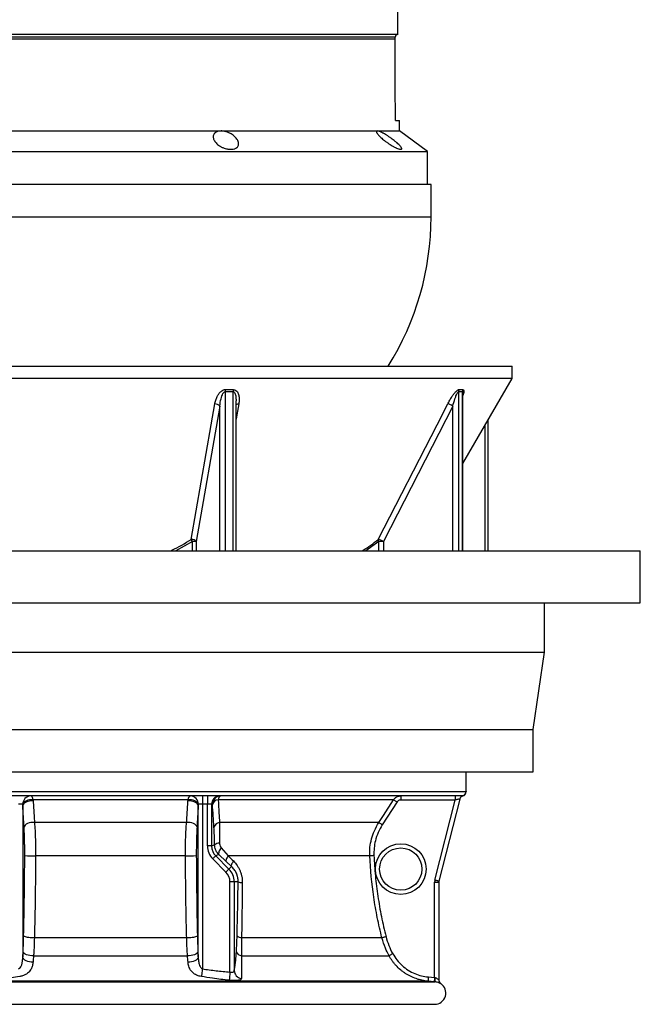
# Model space of a CAD drawing. Header units: millimetres. Extents: x 3097 to 6857, y 401 to 9519.
# Tile 2 of 5: x 4655 to 6857, y 401 to 3896. Entities that reach past the tile are written whole.
import ezdxf

# ---------------------------------------------------------------- set-up
doc = ezdxf.new("R2010")
doc.units = ezdxf.units.MM
doc.header["$LTSCALE"] = 5

msp = doc.modelspace()

# ---------------------------------------------------------------- linework, layer by layer
at = {"color": 7, "linetype": 'Continuous', "lineweight": 25}
for p, q in [((5997.1, 3843.6), (5997.1, 3962.9)), ((5997.1, 3843.6), (3957.1, 3843.6)), ((4440.2, 3828.6), (5987, 3828.6)), ((5987.1, 3828.6), (5987.1, 3833.6)), ((5987.9, 3538.6), (6002.1, 3538.6)), ((6002.1, 3501.1), (6002.1, 3538.6)), ((4584.8, 3501.1), (5369.3, 3501.1)), ((5369.3, 3501.1), (5924, 3501.1)), ((5924, 3501.1), (6002.1, 3501.1)), ((6102.1, 3428.6), (6002.1, 3501.1)), ((3906.7, 3428.6), (6102.1, 3428.6)), ((5398.4, 3436.1), (5408.9, 3436.1)), ((6004.7, 3436.1), (6009, 3436.1)), ((6102.1, 3311.1), (6102.1, 3428.6)), ((6114.6, 3311.1), (3839.6, 3311.1)), ((6114.6, 3196.5), (6114.6, 3311.1)), ((3552.1, 2666.1), (5405.6, 2666.1)), ((5405.6, 2666.1), (6402.1, 2666.1)), ((6402.1, 2622.7), (6402.1, 2666.1)), ((6402.1, 2622.7), (3552.1, 2622.7)), ((6227.5, 2320.3), (6402.1, 2622.7)), ((6227.5, 2011), (6227.5, 2569.7)), ((5364.9, 2524.7), (5281.3, 2043.6)), ((5422.3, 2540.5), (5422.3, 2539.5)), ((5422.8, 2011), (5422.8, 2539.5)), ((6191.7, 2524.7), (5945.2, 2043.6)), ((6317.5, 2011), (6317.5, 2476.2)), ((5281.3, 2043.6), (5268.3, 2043.6)), ((5945.2, 2043.6), (5928.6, 2043.6)), ((3097.1, 2011), (4977.1, 2011)), ((4977.1, 2011), (6857.1, 2011)), ((6857.1, 1826), (6857.1, 2011)), ((3097.1, 1826), (4977.1, 1826)), ((4977.1, 1826), (6857.1, 1826)), ((6517.1, 1651), (6517.1, 1826)), ((3437.1, 1651), (4977.1, 1651)), ((4977.1, 1651), (6517.1, 1651)), ((6477.1, 1376), (6517.1, 1651)), ((3477.1, 1376), (4977.1, 1376)), ((4977.1, 1376), (6477.1, 1376)), ((6477.1, 1226), (6477.1, 1376)), ((3477.1, 1226), (4977.1, 1226)), ((4977.1, 1226), (6477.1, 1226)), ((6239.6, 1155.3), (6239.6, 1226)), ((3715.3, 1156.1), (6238.8, 1156.1)), ((6238.8, 1156.1), (6239.3, 1155.3)), ((6224, 1141), (3730.1, 1141)), ((6223.9, 1141.1), (3730.3, 1141.1)), ((5252, 1127.4), (4702.1, 1127.4)), ((4702.1, 1127.4), (4702.5, 1122.7)), ((5251.6, 1122.7), (5252, 1127.4)), ((5303.3, 1141), (5303.3, 1111.1)), ((5320.8, 1141), (5320.8, 1111.1)), ((5981.7, 1127.4), (5359.1, 1127.4)), ((5994.3, 1119.3), (5941.6, 1038.2)), ((6006.9, 1141), (6006.9, 1126.1)), ((6200.1, 1126.1), (6006.9, 1126.1)), ((6128, 841.6), (6200.1, 1126.1)), ((6216.5, 1129.8), (6142.5, 837.9)), ((6200.1, 1141), (6200.1, 1126.1)), ((6223.9, 1141.1), (6224, 1141)), ((4665.6, 1111.1), (4650.8, 1111.1)), ((4665.8, 1106.3), (4665.8, 569.3)), ((5288.4, 569.3), (5288.4, 1106.3)), ((5303.3, 1111.1), (5288.5, 1111.1)), ((5320.8, 1111.1), (5303.3, 1111.1)), ((5303.3, 1111.1), (5303.3, 526.8)), ((5335.8, 1111.1), (5320.8, 1111.1)), ((5320.8, 963.1), (5320.8, 1111.1)), ((5335.8, 1111.1), (5335.8, 963.1)), ((5338.8, 1111.1), (5335.8, 1111.1)), ((5246.9, 1046.4), (4707.2, 1046.4)), ((5929, 1046.4), (5363.7, 1046.4)), ((5335.8, 963.1), (5320.8, 963.1)), ((5335.8, 963.1), (5346.5, 967.6)), ((5369.9, 956.5), (5394.7, 928.2)), ((5243, 928.2), (4711.1, 928.2)), ((5386.5, 870.6), (5339.8, 917.3)), ((5361.5, 932.5), (5350.3, 927.9)), ((5350.3, 927.9), (5397.1, 881.1)), ((5387.2, 908.5), (5361.5, 932.5)), ((5896.9, 928.2), (5394.7, 928.2)), ((5406.4, 890.4), (5387.2, 908.5)), ((5406.4, 890.4), (5397.1, 881.1)), ((5400.8, 515.5), (5400.8, 836.1)), ((5415.8, 836.1), (5400.8, 836.1)), ((5415.8, 836.1), (5415.8, 521)), ((5429.8, 836.1), (5415.8, 836.1)), ((6127.1, 496.2), (6127.1, 834.2)), ((6127.1, 834.2), (6142.1, 834.2)), ((6142.1, 834.2), (6142.1, 486.9)), ((5247.3, 637), (4706.8, 637)), ((4706.8, 637), (4706.8, 637)), ((5247.3, 637), (5247.3, 637)), ((5442, 637), (5442, 637)), ((5940.2, 637), (5442, 637)), ((4665.8, 569.3), (4666.8, 587.9)), ((4704, 573.5), (5250.1, 573.5)), ((5287.3, 587.9), (5288.4, 569.3)), ((5441.3, 573.5), (5965.3, 573.5)), ((6105, 498.1), (6127.1, 496.2)), ((6127.1, 496.2), (6128.7, 495.9)), ((3825, 480.9), (6129.1, 480.9)), ((6103.7, 483.2), (3850.4, 483.2)), ((6125.7, 481.2), (6103.7, 483.2)), ((6129.1, 480.9), (6125.7, 481.2)), ((3827.2, 401.1), (6126.9, 401.1))]:
    msp.add_line(p, q, dxfattribs=at)
at = {"color": 8, "linetype": 'Continuous', "lineweight": 25}
for p, q in [((5987.1, 3833.6), (3967.1, 3833.6)), ((3839.6, 3196.5), (5319.1, 3196.5)), ((5319.1, 3196.5), (6114.6, 3196.5)), ((5383.7, 2575.5), (5383.7, 2011)), ((5412.3, 2011), (5412.3, 2575.5)), ((6211.9, 2575.5), (6211.9, 2011)), ((6225.8, 2011), (6225.8, 2575.5)), ((5364.9, 2011), (5364.9, 2524.7)), ((6191.7, 2011), (6191.7, 2524.7)), ((6307, 2011), (6307, 2458)), ((5268.3, 2043.6), (5209.1, 2011)), ((5268.3, 2011), (5268.3, 2043.6)), ((5281.3, 2043.6), (5281.3, 2011)), ((5928.6, 2043.6), (5883.1, 2011)), ((5928.6, 2011), (5928.6, 2043.6)), ((5945.2, 2043.6), (5945.2, 2011)), ((5194.9, 2012.9), (5191.9, 2011)), ((5874, 2012.9), (5871.5, 2011))]:
    msp.add_line(p, q, dxfattribs=at)
at = {"color": 7, "linetype": 'Continuous', "lineweight": 25, "flags": 128}
for points in [[(5263.6, 2051.1), (5334.3, 2458.4), (5347.1, 2532.2)], [(5927, 2051.1), (6135.7, 2458.4), (6173.5, 2532.2)], [(4702.1, 1127.4), (4695.9, 1127.4), (4689.7, 1126.7), (4683.8, 1125.3), (4678.3, 1123.3), (4673.6, 1120.7), (4669.8, 1117.8), (4667.1, 1114.5), (4665.6, 1111.1)], [(4702.5, 1122.7), (4696.1, 1122.8), (4689.7, 1122.2), (4683.5, 1120.9), (4677.9, 1118.9), (4673.1, 1116.3), (4669.4, 1113.3), (4666.9, 1109.9), (4665.8, 1106.3)], [(5288.4, 1106.3), (5287.2, 1109.9), (5284.7, 1113.3), (5281, 1116.3), (5276.2, 1118.9), (5270.6, 1120.9), (5264.4, 1122.2), (5258, 1122.8), (5251.6, 1122.7)], [(5288.5, 1111.1), (5287, 1114.5), (5284.3, 1117.8), (5280.5, 1120.7), (5275.8, 1123.3), (5270.3, 1125.3), (5264.4, 1126.7), (5258.2, 1127.4), (5252, 1127.4)], [(5929, 1046.4), (5945.4, 1071.5), (5981.7, 1127.4)], [(5981.7, 1127.4), (5982, 1127.2), (5982.8, 1126.7), (5984, 1125.9), (5985.6, 1124.9), (5987.5, 1123.7), (5989.6, 1122.3), (5991.9, 1120.8), (5994.3, 1119.3)], [(6216.5, 1129.8), (6216.1, 1129.7), (6215.2, 1129.5), (6213.7, 1129.2), (6211.7, 1128.7), (6209.2, 1128.1), (6206.3, 1127.5), (6203.3, 1126.8), (6200.1, 1126.1)], [(4707.2, 1046.4), (4700.7, 1046.6), (4694.2, 1046), (4688, 1044.7), (4682.4, 1042.7), (4677.6, 1040.1), (4673.8, 1037), (4671.3, 1033.6), (4670.2, 1030.1)], [(5284, 1030.1), (5282.8, 1033.6), (5280.3, 1037), (5276.5, 1040.1), (5271.7, 1042.7), (5266.1, 1044.7), (5259.9, 1046), (5253.4, 1046.6), (5246.9, 1046.4)], [(5929, 1046.4), (5929.3, 1046.2), (5930.1, 1045.7), (5931.3, 1044.9), (5932.9, 1043.9), (5934.8, 1042.6), (5936.9, 1041.3), (5939.2, 1039.8), (5941.6, 1038.2)], [(5369.9, 956.5), (5367.2, 952.9), (5365, 949.2), (5363.1, 945.7), (5361.7, 942.4), (5360.9, 939.3), (5360.5, 936.6), (5360.8, 934.3), (5361.5, 932.5)], [(5350.3, 927.9), (5350, 927.5), (5349.3, 926.8), (5348.3, 925.8), (5346.9, 924.5), (5345.4, 922.9), (5343.6, 921.2), (5341.7, 919.3), (5339.8, 917.3)], [(5394.7, 928.2), (5392.5, 925), (5390.6, 921.9), (5389, 919), (5387.8, 916.3), (5387, 913.8), (5386.6, 911.7), (5386.7, 909.9), (5387.2, 908.5)], [(5413.3, 909.8), (5411.2, 906.7), (5409.4, 903.6), (5407.9, 900.8), (5406.8, 898.1), (5406.1, 895.7), (5405.7, 893.6), (5405.8, 891.8), (5406.4, 890.4)], [(5911.9, 928.9), (5909.1, 928.8), (5906.3, 928.6), (5903.8, 928.5), (5901.6, 928.4), (5899.7, 928.3), (5898.3, 928.3), (5897.3, 928.2), (5896.9, 928.2)], [(5397.1, 881.1), (5396.7, 880.8), (5396, 880.1), (5395, 879.1), (5393.7, 877.7), (5392.1, 876.2), (5390.4, 874.4), (5388.5, 872.5), (5386.5, 870.6)], [(6142.5, 837.9), (6142.2, 838), (6141.4, 838.2), (6140.1, 838.5), (6138.3, 839), (6136.1, 839.5), (6133.5, 840.2), (6130.8, 840.9), (6128, 841.6)], [(5940.2, 637), (5940.2, 637)], [(4702.2, 551), (4695.8, 550.9), (4689.4, 551.5), (4683.3, 553), (4677.7, 555.3), (4673, 558.2), (4669.3, 561.6), (4666.9, 565.3), (4665.8, 569.3)], [(4704, 573.5), (4697.5, 573.4), (4691.1, 573.9), (4684.8, 575), (4679.2, 576.8), (4674.3, 579.1), (4670.6, 581.8), (4668, 584.8), (4666.8, 587.9)], [(5287.3, 587.9), (5286.1, 584.8), (5283.5, 581.8), (5279.8, 579.1), (5274.9, 576.8), (5269.3, 575), (5263.1, 573.9), (5256.6, 573.4), (5250.1, 573.5)], [(5288.4, 569.3), (5287.2, 565.3), (5284.8, 561.6), (5281.1, 558.2), (5276.4, 555.3), (5270.9, 553), (5264.7, 551.5), (5258.3, 550.9), (5252, 551)], [(5978.4, 580.7), (5975.9, 579.4), (5973.5, 578.1), (5971.3, 576.8), (5969.3, 575.8), (5967.7, 574.9), (5966.5, 574.2), (5965.6, 573.7), (5965.3, 573.5)], [(5303.3, 526.8), (5302.7, 522.6), (5302.1, 518.4), (5301.5, 514.5), (5301, 510.7), (5300.5, 507.3), (5300, 504.3), (5299.7, 501.8), (5299.4, 499.8)], [(5400.8, 515.5), (5400.4, 510.4), (5400, 505.4), (5399.6, 500.7), (5399.3, 496.5), (5399, 492.8), (5398.8, 489.8), (5398.6, 487.6), (5398.5, 486.2)], [(6105, 498.1), (6104.8, 495.2), (6104.5, 492.4), (6104.3, 489.8), (6104.1, 487.6), (6103.9, 485.7), (6103.8, 484.3), (6103.8, 483.5), (6103.7, 483.2)], [(6127.1, 496.2), (6126.8, 493.3), (6126.6, 490.5), (6126.3, 487.9), (6126.1, 485.6), (6126, 483.8), (6125.8, 482.4), (6125.8, 481.5), (6125.7, 481.2)]]:
    msp.add_lwpolyline(points, dxfattribs=at)
at = {"color": 8, "linetype": 'Continuous', "lineweight": 25, "flags": 128}
msp.add_lwpolyline([(5432.1, 2532.2), (5427.6, 2506.2), (5422.8, 2478.7)], dxfattribs=at)
at = {"color": 7, "linetype": 'Continuous', "lineweight": 25}
for radius in [90, 75]:
    msp.add_circle((6007.1, 881.1), radius, dxfattribs=at)
for centre, radius, start, end in [((5997.1, 3833.6), 10, 90, 180), ((5114.6, 3196.5), 1000, 327.9669, 0), ((5428.5, 2574.9), 44.7, 169.5655, 179.2277), ((5456.7, 2576.5), 44.4, 171.5312, 181.2486), ((6228.5, 2575.4), 16.6, 152.693, 179.6404), ((6242.2, 2575.7), 16.4, 153.5111, 180.6604), ((5348.5, 2510.5), 21.7, 40.7038, 93.6182), ((6165.7, 2487.5), 45.4, 55.1054, 80.2095), ((5264.9, 2029.5), 21.6, 40.6499, 93.4354), ((5118, 1954.4), 174.8, 30.6617, 33.5649), ((5919.1, 2006.1), 45.6, 55.1469, 80.0515), ((5942.6, 2050.5), 15.7, 178.0629, 206.4259), ((6223.8, 1156.1), 15, 270.3392, 0.0174), ((6224.3, 1155.3), 15, 282.9091, 0.0085), ((4695.5, 1111.3), 29.9, 95.2218, 180.3128), ((4683.9, 1127.3), 18.2, 0.3728, 48.6834), ((5270.2, 1127.3), 18.2, 131.3166, 179.6272), ((5258.6, 1111.3), 29.9, 359.6872, 84.7782), ((5365.7, 1111.1), 30, 94.9483, 180.0967), ((5368.8, 1111.1), 30, 94.9483, 180.0967), ((5361.6, 1103.6), 24, 95.8484, 161.7257), ((5376.2, 1126.1), 17.1, 119.7104, 175.5257), ((6231, 1126.1), 15, 102.9032, 165.7827), ((5366.6, 1022.9), 23.7, 96.9976, 162.3935), ((5362.9, 944.8), 28.1, 87.8233, 125.8836), ((4701.1, 1186.7), 258.7, 263.6601, 272.2091), ((5253, 1186.7), 258.7, 267.7909, 276.3399), ((5352.1, 836.1), 63.7, 0, 45), ((5352.1, 836.1), 48.8, 0, 45), ((6157.1, 834.2), 30, 165.7827, 180), ((5443.9, 864), 31.2, 243.1728, 271.445), ((6157.1, 834.2), 15, 165.7827, 180), ((5444.4, 595.2), 21.9, 199.4114, 261.8464), ((5445.7, 522.5), 30, 182.7619, 261.5133), ((6163, 489.3), 34.9, 169.08, 193.7962), ((6126.9, 441.1), 40, 270, 56.7656), ((6157.1, 487.1), 15, 179.996, 236.7857), ((6157.1, 486.9), 15, 180.0028, 204.5707)]:
    msp.add_arc(centre, radius, start, end, dxfattribs=at)
at = {"color": 8, "linetype": 'Continuous', "lineweight": 25}
for centre, radius, start, end in [((5431.2, 2518.4), 13.8, 86.1565, 127.4904), ((5074, 1945), 138.7, 28.423, 29.3027), ((5886.5, 2011.6), 12.6, 174.4407, 182.9458), ((6157.1, 486.9), 15, 204.5787, 236.458)]:
    msp.add_arc(centre, radius, start, end, dxfattribs=at)
at = {"color": 7, "linetype": 'Continuous', "lineweight": 25}
for centre, major_axis, ratio, start_param, end_param in [((4977.1, -6197.1), (0, 58722.2), 0.017455, 4.878951, 4.883961), ((5386.1, 963.3), (60.3, 25), 0.995546, 2.750469, 3.532716), ((5386.1, 963.3), (46.5, 19.3), 0.992899, 2.750469, 3.532716)]:
    msp.add_ellipse(centre, major_axis=major_axis, ratio=ratio, start_param=start_param, end_param=end_param, dxfattribs=at)
for points, knots in [([(5369.3, 3501.1), (5366.4, 3501.1), (5363.6, 3500.8), (5359.7, 3500.1), (5358.4, 3499.8), (5356.1, 3499.1), (5355, 3498.6), (5352.9, 3497.7), (5351.9, 3497.2), (5350, 3496.1), (5349.2, 3495.5), (5347.6, 3494.2), (5346.9, 3493.5), (5345.6, 3492.1), (5345.1, 3491.4), (5343.5, 3489.1), (5342.8, 3487.5), (5341.8, 3484.2), (5341.5, 3482.4), (5341.5, 3478.8), (5341.7, 3477), (5342.6, 3473.3), (5343.2, 3471.4), (5344.9, 3467.7), (5346, 3465.9), (5347.9, 3463.1), (5348.5, 3462.2), (5350, 3460.3), (5350.8, 3459.4), (5353.3, 3456.7), (5355.1, 3455), (5359.1, 3451.6), (5361.3, 3450), (5364.9, 3447.6), (5366.2, 3446.8), (5368.7, 3445.4), (5370, 3444.7), (5372.7, 3443.3), (5374.1, 3442.7), (5377, 3441.4), (5378.4, 3440.8), (5382.9, 3439.2), (5386, 3438.3), (5390.6, 3437.3), (5392.1, 3436.9), (5395.2, 3436.4), (5396.8, 3436.2), (5398.4, 3436.1)], [0, 0, 0, 0, 0.0625, 0.0625, 0.09375, 0.09375, 0.125, 0.125, 0.15625, 0.15625, 0.1875, 0.1875, 0.21875, 0.21875, 0.25, 0.25, 0.3125, 0.3125, 0.375, 0.375, 0.4375, 0.4375, 0.5, 0.5, 0.5625, 0.5625, 0.59375, 0.59375, 0.625, 0.625, 0.6875, 0.6875, 0.75, 0.75, 0.78125, 0.78125, 0.8125, 0.8125, 0.84375, 0.84375, 0.875, 0.875, 0.9375, 0.9375, 0.96875, 0.96875, 1, 1, 1, 1]), ([(5408.9, 3436.1), (5411.6, 3436.4), (5414.2, 3436.9), (5417.6, 3437.9), (5418.7, 3438.4), (5420.8, 3439.3), (5421.8, 3439.8), (5423.5, 3440.8), (5424.4, 3441.4), (5425.9, 3442.6), (5426.6, 3443.3), (5428.4, 3445.3), (5429.4, 3446.8), (5430.8, 3449.9), (5431.2, 3451.6), (5431.6, 3455), (5431.6, 3456.8), (5431.1, 3459.5), (5430.9, 3460.4), (5430.4, 3462.2), (5430.1, 3463.2), (5429.1, 3465.9), (5428.2, 3467.8), (5425.9, 3471.5), (5424.6, 3473.4), (5421.6, 3477.1), (5419.9, 3478.9), (5416.2, 3482.4), (5414.1, 3484.2), (5409.6, 3487.5), (5407.2, 3489.1), (5403.4, 3491.4), (5402.1, 3492.1), (5399.4, 3493.5), (5398, 3494.2), (5393.7, 3496.1), (5390.7, 3497.2), (5386.2, 3498.6), (5384.6, 3499.1), (5381.5, 3499.8), (5380, 3500.1), (5376.9, 3500.6), (5375.4, 3500.8), (5372.3, 3501), (5370.8, 3501.1), (5369.3, 3501.1)], [0, 0, 0, 0, 0.0625, 0.0625, 0.09375, 0.09375, 0.125, 0.125, 0.15625, 0.15625, 0.1875, 0.1875, 0.25, 0.25, 0.3125, 0.3125, 0.375, 0.375, 0.40625, 0.40625, 0.4375, 0.4375, 0.5, 0.5, 0.5625, 0.5625, 0.625, 0.625, 0.6875, 0.6875, 0.75, 0.75, 0.78125, 0.78125, 0.8125, 0.8125, 0.875, 0.875, 0.90625, 0.90625, 0.9375, 0.9375, 0.96875, 0.96875, 1, 1, 1, 1]), ([(5924, 3501.1), (5922.8, 3501.1), (5921.9, 3500.8), (5921.1, 3500.1), (5920.9, 3499.8), (5920.6, 3499.1), (5920.6, 3498.6), (5920.7, 3497.7), (5920.8, 3497.2), (5921.2, 3496.1), (5921.4, 3495.5), (5922.1, 3494.2), (5922.5, 3493.5), (5923.4, 3492.1), (5923.9, 3491.4), (5925.6, 3489.1), (5926.9, 3487.5), (5930, 3484.2), (5931.7, 3482.4), (5935.4, 3478.8), (5937.4, 3477), (5941.6, 3473.3), (5943.8, 3471.4), (5948.5, 3467.7), (5950.8, 3465.9), (5954.6, 3463.1), (5955.8, 3462.2), (5958.4, 3460.3), (5959.7, 3459.4), (5963.6, 3456.7), (5966.2, 3455), (5971.5, 3451.6), (5974.2, 3450), (5978.2, 3447.6), (5979.6, 3446.8), (5982.3, 3445.4), (5983.6, 3444.7), (5986.2, 3443.3), (5987.4, 3442.7), (5990, 3441.4), (5991.2, 3440.8), (5994.8, 3439.2), (5997.1, 3438.3), (6000.2, 3437.3), (6001.2, 3436.9), (6003, 3436.4), (6003.9, 3436.2), (6004.7, 3436.1)], [0, 0, 0, 0, 0.0625, 0.0625, 0.09375, 0.09375, 0.125, 0.125, 0.15625, 0.15625, 0.1875, 0.1875, 0.21875, 0.21875, 0.25, 0.25, 0.3125, 0.3125, 0.375, 0.375, 0.4375, 0.4375, 0.5, 0.5, 0.5625, 0.5625, 0.59375, 0.59375, 0.625, 0.625, 0.6875, 0.6875, 0.75, 0.75, 0.78125, 0.78125, 0.8125, 0.8125, 0.84375, 0.84375, 0.875, 0.875, 0.9375, 0.9375, 0.96875, 0.96875, 1, 1, 1, 1]), ([(6009, 3436.1), (6009.9, 3436.4), (6010.4, 3436.9), (6010.6, 3437.9), (6010.6, 3438.4), (6010.5, 3439.3), (6010.3, 3439.8), (6009.9, 3440.8), (6009.6, 3441.4), (6008.9, 3442.6), (6008.5, 3443.3), (6007, 3445.3), (6005.8, 3446.8), (6003, 3449.9), (6001.4, 3451.6), (5997.9, 3455), (5996, 3456.8), (5992.9, 3459.5), (5991.8, 3460.4), (5989.7, 3462.2), (5988.6, 3463.2), (5985.2, 3465.9), (5982.9, 3467.8), (5978, 3471.5), (5975.5, 3473.4), (5970.4, 3477.1), (5967.8, 3478.9), (5962.6, 3482.4), (5959.9, 3484.2), (5954.6, 3487.5), (5951.9, 3489.1), (5948, 3491.4), (5946.7, 3492.1), (5944.2, 3493.5), (5942.9, 3494.2), (5939.2, 3496.1), (5936.8, 3497.2), (5933.5, 3498.6), (5932.4, 3499.1), (5930.4, 3499.8), (5929.5, 3500.1), (5927.7, 3500.6), (5926.9, 3500.8), (5925.3, 3501), (5924.6, 3501.1), (5924, 3501.1)], [0, 0, 0, 0, 0.0625, 0.0625, 0.09375, 0.09375, 0.125, 0.125, 0.15625, 0.15625, 0.1875, 0.1875, 0.25, 0.25, 0.3125, 0.3125, 0.375, 0.375, 0.40625, 0.40625, 0.4375, 0.4375, 0.5, 0.5, 0.5625, 0.5625, 0.625, 0.625, 0.6875, 0.6875, 0.75, 0.75, 0.78125, 0.78125, 0.8125, 0.8125, 0.875, 0.875, 0.90625, 0.90625, 0.9375, 0.9375, 0.96875, 0.96875, 1, 1, 1, 1]), ([(5347.1, 2532.2), (5348, 2536.6), (5349.9, 2545.3), (5354.8, 2557.4), (5361, 2568), (5367.7, 2575.8), (5374.9, 2580.8), (5380.3, 2582.9), (5383.5, 2583), (5384.5, 2583)], [0, 0, 0, 0, 0.212014, 0.423779, 0.593559, 0.763857, 0.861196, 0.95925, 1, 1, 1, 1]), ([(5364.9, 2524.7), (5366, 2533.4), (5367.4, 2545.4), (5371.8, 2560.2), (5375.1, 2567.8), (5378.3, 2572.5), (5380.5, 2574.5), (5382.2, 2575.4), (5383.3, 2575.5), (5383.7, 2575.5)], [0, 0, 0, 0, 0.4693103, 0.650143, 0.8190891, 0.9036261, 0.9411759, 0.9743195, 1, 1, 1, 1]), ([(5384.5, 2583), (5389.2, 2582.9), (5398.6, 2582.8), (5408.1, 2582.9), (5412.8, 2583)], [0, 0, 0, 0, 0.5, 1, 1, 1, 1]), ([(5412.8, 2583), (5414.5, 2582.9), (5417.9, 2582.6), (5423, 2579.8), (5428.7, 2573.4), (5432.5, 2562.7), (5433.9, 2549.8), (5433.3, 2539.5), (5432.4, 2533.7), (5432.1, 2532.2)], [0, 0, 0, 0, 0.074945, 0.149646, 0.277868, 0.503914, 0.715826, 0.928129, 1, 1, 1, 1]), ([(6173.5, 2532.2), (6175.8, 2536.6), (6180.5, 2545.3), (6188, 2557.4), (6195.7, 2568), (6202.4, 2575.8), (6208.1, 2580.8), (6211.7, 2582.9), (6213.3, 2583), (6213.8, 2583)], [0, 0, 0, 0, 0.212015, 0.423779, 0.593559, 0.763857, 0.861196, 0.95925, 1, 1, 1, 1]), ([(6191.7, 2524.7), (6194.1, 2533.4), (6197.4, 2545.4), (6202.8, 2560.2), (6206, 2567.8), (6208.6, 2572.5), (6210.1, 2574.5), (6211.1, 2575.4), (6211.7, 2575.5), (6211.9, 2575.5)], [0, 0, 0, 0, 0.46931, 0.650143, 0.819089, 0.903626, 0.941176, 0.97432, 1, 1, 1, 1]), ([(4702.5, 1122.7), (4703.5, 1106), (4705.1, 1080.5), (4706.6, 1055.1), (4707.2, 1046.4)], [0, 0, 0, 0, 0.656277, 1, 1, 1, 1]), ([(5246.9, 1046.4), (5248, 1063.1), (5249.5, 1088.5), (5251.1, 1113.9), (5251.6, 1122.7)], [0, 0, 0, 0, 0.65628, 1, 1, 1, 1]), ([(5359.1, 1127.4), (5360, 1111.3), (5361.6, 1084.2), (5363.1, 1057.3), (5363.7, 1046.4)], [0, 0, 0, 0, 0.597372, 1, 1, 1, 1]), ([(5981.7, 1127.4), (5983.8, 1130.1), (5988.1, 1135.3), (5996.4, 1139.7), (6002, 1140.6), (6004.3, 1141)], [0, 0, 0, 0, 0.370209, 0.740424, 1, 1, 1, 1]), ([(6006.9, 1126.1), (6005.2, 1125.9), (6001.8, 1125.6), (5997.3, 1123.1), (5995.3, 1120.5), (5994.3, 1119.3)], [0, 0, 0, 0, 0.339567, 0.679136, 1, 1, 1, 1]), ([(6227.7, 1140.7), (6227.1, 1140.8), (6226.4, 1141), (6224.3, 1141.1), (6223.9, 1141.1)], [0, 0, 0, 0, 0.782175, 1, 1, 1, 1]), ([(4672.6, 929.6), (4672.6, 938.5), (4672.6, 947.3), (4672.5, 960.5), (4672.4, 964.8), (4672.3, 971.3), (4672.2, 973.5), (4672.2, 977.8), (4672.1, 980), (4671.9, 990.7), (4671.6, 998.9), (4671, 1014.9), (4670.6, 1022.6), (4670.2, 1030.1)], [0, 0, 0, 0, 0.25, 0.25, 0.375, 0.375, 0.4375, 0.4375, 0.5, 0.5, 0.75, 0.75, 1, 1, 1, 1]), ([(4707.2, 1046.4), (4707.8, 1037), (4709.2, 1017.9), (4710.4, 987.6), (4711.1, 957.4), (4711.1, 938), (4711.1, 928.2)], [0, 0, 0, 0, 0.263151, 0.533803, 0.764367, 1, 1, 1, 1]), ([(5243, 928.2), (5243, 939.1), (5243, 961.3), (5243.8, 992.4), (5245.1, 1021.3), (5246.3, 1038), (5246.9, 1046.4)], [0, 0, 0, 0, 0.2624308, 0.5324284, 0.763692, 1, 1, 1, 1]), ([(5284, 1030.1), (5283.5, 1022.6), (5283.2, 1014.9), (5282.7, 1002.9), (5282.5, 998.8), (5282.3, 992.6), (5282.3, 990.5), (5282.2, 986.2), (5282.1, 984.1), (5281.8, 973.4), (5281.7, 964.8), (5281.5, 947.3), (5281.5, 938.5), (5281.5, 929.6)], [0, 0, 0, 0, 0.25, 0.25, 0.375, 0.375, 0.4375, 0.4375, 0.5, 0.5, 0.75, 0.75, 1, 1, 1, 1]), ([(5346.5, 967.6), (5346.4, 970.4), (5346.4, 973.2), (5346.2, 978.8), (5346.2, 981.6), (5345.9, 989.9), (5345.7, 995.2), (5345.1, 1010.9), (5344.6, 1020.7), (5344, 1030.1)], [0, 0, 0, 0, 0.125, 0.125, 0.25, 0.25, 0.5, 0.5, 1, 1, 1, 1]), ([(5363.7, 1046.4), (5363.7, 1037.7), (5363.9, 1020.2), (5364, 994.9), (5364, 978.7), (5364, 972.9)], [0, 0, 0, 0, 0.382926, 0.776058, 1, 1, 1, 1]), ([(5896.9, 928.2), (5896.9, 938.3), (5896.8, 958.4), (5902.6, 988.3), (5912.6, 1018.2), (5923.4, 1036.8), (5929, 1046.4)], [0, 0, 0, 0, 0.241944, 0.483886, 0.731545, 1, 1, 1, 1]), ([(5941.6, 1038.2), (5936.4, 1029.4), (5925.9, 1011.4), (5916.7, 983.2), (5911.7, 955.4), (5911.8, 937.8), (5911.9, 928.9)], [0, 0, 0, 0, 0.2668336, 0.5413974, 0.7683486, 1, 1, 1, 1]), ([(5361.5, 932.5), (5357.8, 936.9), (5350.4, 945.8), (5346.8, 958.8), (5346.5, 966.1), (5346.5, 967.6)], [0, 0, 0, 0, 0.436509, 0.888734, 1, 1, 1, 1]), ([(5364, 972.9), (5364, 972.2), (5364.1, 968.8), (5365.5, 962.8), (5368.5, 958.5), (5369.9, 956.5)], [0, 0, 0, 0, 0.112533, 0.568903, 1, 1, 1, 1]), ([(4668.8, 644.5), (4669.9, 691.2), (4670.7, 738.4), (4672, 833.4), (4672.4, 881.3), (4672.6, 929.6)], [0, 0, 0, 0, 0.5, 0.5, 1, 1, 1, 1]), ([(4711.1, 928.2), (4711.1, 915.9), (4711, 903.6), (4710.8, 879.1), (4710.7, 866.8), (4710.3, 830.1), (4710.1, 805.7), (4709, 732.9), (4708, 684.7), (4706.8, 637)], [0, 0, 0, 0, 0.125, 0.125, 0.25, 0.25, 0.5, 0.5, 1, 1, 1, 1]), ([(5247.3, 637), (5247, 649), (5246.7, 660.9), (5246.1, 684.9), (5245.9, 697), (5245.2, 733.1), (5244.8, 757.3), (5243.7, 830.1), (5243.2, 879), (5243, 928.2)], [0, 0, 0, 0, 0.125, 0.125, 0.25, 0.25, 0.5, 0.5, 1, 1, 1, 1]), ([(5281.5, 929.6), (5281.7, 881.3), (5282.1, 833.4), (5283.4, 738.4), (5284.2, 691.2), (5285.3, 644.5)], [0, 0, 0, 0, 0.5, 0.5, 1, 1, 1, 1]), ([(5413.3, 909.8), (5418.2, 904.9), (5422.6, 899.6), (5428.5, 890.8), (5430.4, 887.7), (5433.7, 881.5), (5435.2, 878.2), (5437.9, 871.6), (5439.1, 868.2), (5440.7, 863), (5441.1, 861.3), (5442, 857.7), (5442.4, 856), (5444.1, 847.1), (5444.7, 840), (5444.7, 832.7)], [0, 0, 0, 0, 0.25, 0.25, 0.375, 0.375, 0.5, 0.5, 0.625, 0.625, 0.6875, 0.6875, 0.75, 0.75, 1, 1, 1, 1]), ([(5940.2, 637), (5934.1, 660.9), (5928.7, 684.9), (5919, 733), (5914.8, 757.2), (5904, 830.2), (5899.2, 879.1), (5896.9, 928.2)], [0, 0, 0, 0, 0.25, 0.25, 0.5, 0.5, 1, 1, 1, 1]), ([(5911.9, 928.9), (5913.3, 904.7), (5916.3, 856.4), (5925.4, 784.2), (5937.7, 712.1), (5949, 664.5), (5954.7, 640.8)], [0, 0, 0, 0, 0.248719, 0.497438, 0.748719, 1, 1, 1, 1]), ([(5429.8, 836.1), (5429.9, 841.3), (5429.4, 846.5), (5428.1, 852.9), (5427.8, 854.2), (5427.1, 856.7), (5426.7, 858), (5425.5, 861.7), (5424.6, 864.1), (5422.5, 868.8), (5421.4, 871.1), (5418.8, 875.5), (5417.5, 877.6), (5413.1, 883.6), (5409.9, 887.2), (5406.4, 890.4)], [0, 0, 0, 0, 0.25, 0.25, 0.3125, 0.3125, 0.375, 0.375, 0.5, 0.5, 0.625, 0.625, 0.75, 0.75, 1, 1, 1, 1]), ([(5426.1, 644.5), (5426.9, 675.8), (5427.7, 707.4), (5428.9, 771.3), (5429.4, 803.6), (5429.8, 836.1)], [0, 0, 0, 0, 0.5, 0.5, 1, 1, 1, 1]), ([(5444.7, 832.7), (5444.5, 814.9), (5444.1, 773), (5443.2, 707.5), (5442.4, 660.6), (5442, 637)], [0, 0, 0, 0, 0.26965, 0.634226, 1, 1, 1, 1]), ([(4666.8, 587.9), (4667.2, 596.9), (4668.1, 615), (4668.6, 634.6), (4668.8, 644.5)], [0, 0, 0, 0, 0.496036, 1, 1, 1, 1]), ([(4706.8, 637), (4703.5, 637), (4696.8, 636.8), (4686.8, 637.7), (4678.1, 639.2), (4671.6, 641.4), (4669.3, 643.3), (4668.9, 644.4), (4668.8, 644.5)], [0, 0, 0, 0, 0.191571, 0.383142, 0.574714, 0.766285, 0.974934, 1, 1, 1, 1]), ([(4706.8, 637), (4706.5, 627.4), (4705.9, 608.1), (4704.8, 587.2), (4704.1, 575.9), (4704, 573.5)], [0, 0, 0, 0, 0.43833, 0.882104, 1, 1, 1, 1]), ([(5285.3, 644.5), (5285.3, 644.4), (5284.8, 643.3), (5282.5, 641.4), (5276, 639.2), (5267.3, 637.7), (5257.3, 636.8), (5250.6, 637), (5247.3, 637)], [0, 0, 0, 0, 0.025066, 0.233715, 0.425286, 0.616858, 0.808429, 1, 1, 1, 1]), ([(5250.1, 573.5), (5249.6, 582.5), (5248.6, 600.4), (5247.7, 622.1), (5247.3, 634.4), (5247.3, 637)], [0, 0, 0, 0, 0.438324, 0.882066, 1, 1, 1, 1]), ([(5285.3, 644.5), (5285.5, 634.8), (5286.1, 615.2), (5286.9, 597.1), (5287.3, 587.9)], [0, 0, 0, 0, 0.496017, 1, 1, 1, 1]), ([(5423.8, 587.9), (5424.2, 596.8), (5425.2, 614.7), (5425.8, 634.5), (5426.1, 644.5)], [0, 0, 0, 0, 0.495272, 1, 1, 1, 1]), ([(5426.1, 644.5), (5426.1, 644.3), (5426.4, 643.4), (5428.3, 641.5), (5433.5, 638.9), (5439.1, 637.7), (5442, 637)], [0, 0, 0, 0, 0.041065, 0.326364, 0.663184, 1, 1, 1, 1]), ([(5442, 637), (5441.9, 627.5), (5441.8, 608.4), (5441.5, 587.5), (5441.3, 576.2), (5441.3, 573.5)], [0, 0, 0, 0, 0.429805, 0.865771, 1, 1, 1, 1]), ([(5954.7, 640.8), (5954.4, 640.7), (5953.6, 640.5), (5951.2, 639.8), (5947.5, 638.9), (5943.7, 637.9), (5940.9, 637.2), (5940.4, 637.1), (5940.2, 637)], [0, 0, 0, 0, 0.042213, 0.110464, 0.332852, 0.555235, 0.777617, 1, 1, 1, 1]), ([(5965.3, 573.5), (5960.7, 582.5), (5950.3, 602.8), (5943.8, 624.7), (5940.2, 637)], [0, 0, 0, 0, 0.439213, 1, 1, 1, 1]), ([(4650.8, 526.8), (4652.2, 527.6), (4654.2, 528.7), (4657.9, 532.4), (4661.5, 538.8), (4664.9, 551.8), (4665.4, 562.4), (4665.8, 569.3)], [0, 0, 0, 0, 0.099851, 0.136277, 0.3274, 0.564602, 1, 1, 1, 1]), ([(5288.4, 569.3), (5288.5, 565.4), (5288.9, 556.5), (5290.7, 545.1), (5294.1, 535.8), (5297.9, 530.4), (5301.2, 527.8), (5302.9, 527), (5303.3, 526.8)], [0, 0, 0, 0, 0.248244, 0.559173, 0.741578, 0.884067, 0.975664, 1, 1, 1, 1]), ([(5415.8, 521), (5416.2, 522.4), (5416.6, 524.1), (5417.3, 527.6), (5417.7, 529.6), (5418.9, 536), (5419.6, 540.9), (5420.4, 548), (5420.6, 549.4), (5420.9, 552.4), (5421.1, 554), (5421.6, 558.7), (5421.9, 562), (5422.8, 572.3), (5423.3, 579.8), (5423.8, 587.9)], [0, 0, 0, 0, 0.125, 0.125, 0.25, 0.25, 0.5, 0.5, 0.5625, 0.5625, 0.625, 0.625, 0.75, 0.75, 1, 1, 1, 1]), ([(5441.3, 573.5), (5441.3, 565), (5441.4, 547.6), (5441.5, 526.2), (5441.5, 508.6), (5441.4, 498.3), (5441.3, 493.8), (5441.3, 492.8)], [0, 0, 0, 0, 0.229933, 0.467147, 0.693884, 0.926184, 1, 1, 1, 1]), ([(6103.7, 483.2), (6096.5, 483.8), (6089.4, 484.9), (6078.8, 487.1), (6075.3, 488), (6068.4, 489.9), (6065, 491), (6048.1, 496.9), (6035.3, 503.1), (6020.2, 513), (6017.2, 515), (6011.4, 519.3), (6008.6, 521.5), (6000.5, 528.4), (5995.3, 533.4), (5988, 541.2), (5985.7, 543.9), (5981.1, 549.5), (5978.9, 552.3), (5972.6, 561.1), (5968.7, 567.2), (5965.3, 573.5)], [0, 0, 0, 0, 0.125, 0.125, 0.1875, 0.1875, 0.25, 0.25, 0.5, 0.5, 0.5625, 0.5625, 0.625, 0.625, 0.75, 0.75, 0.8125, 0.8125, 0.875, 0.875, 1, 1, 1, 1]), ([(5978.4, 580.7), (5983.1, 573.2), (5992.5, 557.8), (6011.1, 538.2), (6032.8, 521.7), (6056.1, 509.7), (6080.4, 501.4), (6096.8, 499.2), (6105, 498.1)], [0, 0, 0, 0, 0.169079, 0.343064, 0.512141, 0.686112, 0.841186, 1, 1, 1, 1]), ([(4702.2, 551), (4701.6, 546.7), (4700.4, 537.9), (4696.4, 527.6), (4691.4, 519.6), (4685.9, 513.6), (4679.2, 508.5), (4670.3, 503.8), (4661.7, 501.1), (4656, 500), (4654.7, 499.8)], [0, 0, 0, 0, 0.180965, 0.361656, 0.476637, 0.5915, 0.701919, 0.812125, 0.959595, 1, 1, 1, 1]), ([(5299.4, 499.8), (5294.5, 500.9), (5284.4, 503.2), (5271.9, 510.1), (5263.2, 518.5), (5257.7, 527.7), (5253.7, 538), (5252.6, 546.2), (5252, 551)], [0, 0, 0, 0, 0.161428, 0.333143, 0.522088, 0.661119, 0.800305, 1, 1, 1, 1]), ([(5303.3, 526.8), (5319.5, 524.5), (5351.9, 520), (5384.5, 517), (5400.8, 515.5)], [0, 0, 0, 0, 0.499764, 1, 1, 1, 1]), ([(4654.7, 499.8), (4635, 496.5), (4602.1, 491), (4568.9, 487.5), (4555.6, 486.2)], [0, 0, 0, 0, 0.5983665, 1, 1, 1, 1]), ([(5398.5, 486.2), (5378.6, 488.3), (5345.5, 492), (5312.6, 497.5), (5299.4, 499.8)], [0, 0, 0, 0, 0.5984997, 1, 1, 1, 1]), ([(5441.3, 492.8), (5440.8, 491.2), (5440, 488.2), (5432.5, 486.1), (5421.4, 485.2), (5411.9, 485.3), (5404.4, 485.7), (5401.1, 485.9), (5398.5, 486.2)], [0, 0, 0, 0, 0.239508, 0.464758, 0.677259, 0.857004, 0.888601, 1, 1, 1, 1]), ([(5400.8, 515.5), (5401.7, 515.4), (5404.1, 514.9), (5408.2, 514.7), (5412.2, 515.4), (5415, 517.3), (5415.5, 519.7), (5415.8, 521)], [0, 0, 0, 0, 0.109434, 0.31794, 0.527153, 0.749186, 1, 1, 1, 1]), ([(6128.7, 495.9), (6130.2, 495.5), (6133.5, 494.6), (6137.5, 491.7), (6140.2, 489), (6141.8, 487.2), (6142, 487), (6142.1, 486.9)], [0, 0, 0, 0, 0.193589, 0.437466, 0.688142, 0.845993, 1, 1, 1, 1]), ([(6148.8, 474.4), (6148.4, 474.6), (6147.7, 475), (6143.1, 477.5), (6137.2, 479.6), (6132.4, 480.6), (6129.8, 480.9), (6129.1, 480.9)], [0, 0, 0, 0, 0.294519, 0.58909, 0.793561, 0.948514, 1, 1, 1, 1])]:
    msp.add_open_spline(points, degree=3, knots=knots, dxfattribs=at)
for points in [[(5412.3, 2575.5), (5407.6, 2575.4), (5398, 2575.3), (5388.5, 2575.4), (5383.7, 2575.5)], [(6225.8, 2575.5), (6223.5, 2575.4), (6218.9, 2575.3), (6214.3, 2575.4), (6211.9, 2575.5)], [(6213.8, 2583), (6218.4, 2582.8), (6222.9, 2582.8), (6227.5, 2583)], [(5194.9, 2012.9), (5218.3, 2024.7), (5241.2, 2037.5), (5263.6, 2051.1)], [(5874, 2012.9), (5892, 2024.7), (5909.7, 2037.5), (5927, 2051.1)], [(6223.9, 1141.1), (6223.9, 1141.1), (6223.9, 1141.1), (6223.9, 1141.1)], [(4665.8, 1106.3), (4665.7, 1107.9), (4665.7, 1109.5), (4665.6, 1111.1)], [(4670.2, 1030.1), (4668.7, 1055.5), (4667.2, 1080.9), (4665.8, 1106.3)], [(5288.4, 1106.3), (5286.9, 1080.9), (5285.4, 1055.5), (5284, 1030.1)], [(5288.5, 1111.1), (5288.4, 1109.5), (5288.4, 1107.9), (5288.4, 1106.3)], [(5344, 1030.1), (5342.3, 1057), (5340.5, 1084), (5338.8, 1111.1)], [(5394.7, 928.2), (5400.9, 922), (5407.1, 915.9), (5413.3, 909.8)], [(5954.7, 640.8), (5957.4, 630.3), (5964.1, 609.8), (5973.2, 590.2), (5978.4, 580.7)], [(4704, 573.5), (4703.4, 565.7), (4702.8, 558.2), (4702.2, 551)], [(5252, 551), (5251.3, 558.2), (5250.7, 565.7), (5250.1, 573.5)]]:
    msp.add_open_spline(points, degree=3, dxfattribs=at)
at = {"color": 8, "linetype": 'Continuous', "lineweight": 25}
for points, knots in [([(5412.3, 2575.5), (5412.9, 2575.5), (5413.8, 2575.4), (5415.4, 2574.5), (5417.7, 2572), (5420.5, 2565.3), (5422.6, 2554.4), (5422.4, 2545.3), (5422.3, 2540.5)], [0, 0, 0, 0, 0.039829, 0.068229, 0.147184, 0.308941, 0.635053, 1, 1, 1, 1]), ([(6225.8, 2575.5), (6226, 2575.5), (6226.4, 2575.4), (6227, 2574.5), (6227.5, 2572.8), (6227.4, 2570.9), (6227.4, 2570)], [0, 0, 0, 0, 0.175077, 0.299918, 0.646981, 1, 1, 1, 1]), ([(6227.5, 2583), (6228.3, 2582.9), (6229.7, 2582.6), (6231, 2579.8), (6230.8, 2573.4), (6229.3, 2566.7), (6227.5, 2562.1), (6227.5, 2562)], [0, 0, 0, 0, 0.146924, 0.293371, 0.54474, 0.987888, 1, 1, 1, 1]), ([(6148.8, 474.5), (6148.8, 474.5), (6148.8, 474.6), (6148.8, 474.5), (6148.8, 474.4)], [0, 0, 0, 0, 0.208611, 1, 1, 1, 1])]:
    msp.add_open_spline(points, degree=3, knots=knots, dxfattribs=at)

doc.saveas('drawing.dxf')
